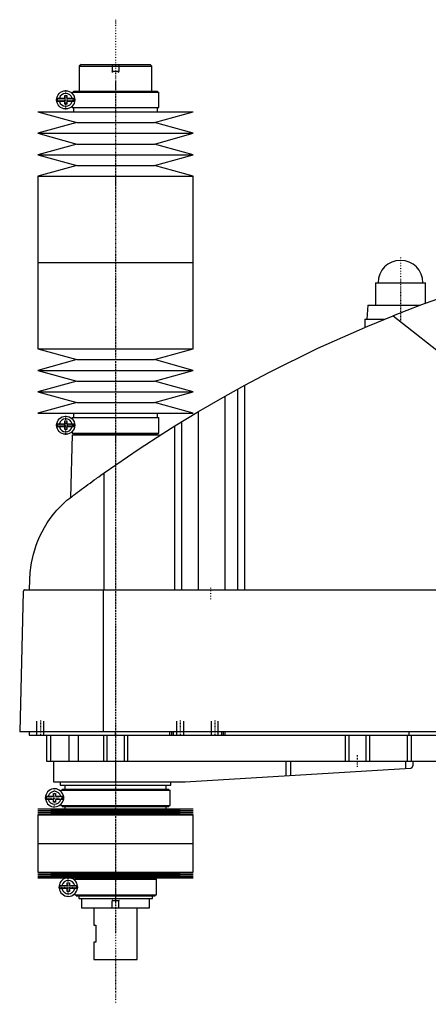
# Model space of a CAD drawing. Extents: x -906 to 186, y -123 to 447.
# Tile 1 of 3: x -906 to -669, y -123 to 447. Entities that reach past the tile are written whole.
import ezdxf

# ---------------------------------------------------------------- set-up
doc = ezdxf.new("R2010")
doc.units = 0
doc.linetypes.add('CENTER', pattern=[1.5, 0.45, -0.5, 0.05, -0.5])
for name, color, linetype in [('AM_0', 7, 'CONTINUOUS'), ('AM_10', 7, 'CONTINUOUS'), ('AM_7', 7, 'CENTER')]:
    doc.layers.add(name, color=color, linetype=linetype)

msp = doc.modelspace()

# ---------------------------------------------------------------- linework, layer by layer
at = {"layer": 'AM_0', "color": 7, "linetype": 'CONTINUOUS'}
for p, q in [((-870, 421), (-871, 420)), ((-871, 420), (-871, 405.5)), ((-871, 420), (-829, 420)), ((-870, 421), (-830, 421)), ((-829, 420), (-830, 421)), ((-829, 405.5), (-829, 420)), ((-875.15, 405), (-875.15, 404.22)), ((-875.15, 405), (-824.85, 405)), ((-874.35, 405.5), (-874.35, 405)), ((-874.35, 405.5), (-825.65, 405.5)), ((-825.65, 405), (-825.65, 405.5)), ((-824.85, 396), (-824.85, 405)), ((-883.63, 401.4), (-879.45, 401.4)), ((-879.45, 399.6), (-883.63, 399.6)), ((-879.45, 401.4), (-879.45, 403)), ((-879.45, 403), (-878.25, 403)), ((-879.45, 398), (-879.45, 399.6)), ((-878.25, 403), (-878.25, 401.4)), ((-878.25, 401.4), (-874.07, 401.4)), ((-878.25, 399.6), (-878.25, 398)), ((-874.07, 399.6), (-878.25, 399.6)), ((-878.25, 398), (-879.45, 398)), ((-875.15, 396.78), (-875.15, 396)), ((-875.15, 396), (-824.85, 396)), ((-874.35, 396), (-874.35, 393.5)), ((-825.65, 393.5), (-825.65, 396)), ((-895, 393.5), (-872.5, 387.3)), ((-895, 393.5), (-805, 393.5)), ((-827.5, 387.3), (-805, 393.5)), ((-872.5, 387.3), (-895, 381.1)), ((-872.5, 387.3), (-827.5, 387.3)), ((-805, 381.1), (-827.5, 387.3)), ((-895, 381.1), (-872.5, 374.9)), ((-895, 381.1), (-805, 381.1)), ((-827.5, 374.9), (-805, 381.1)), ((-872.5, 374.9), (-895, 368.7)), ((-872.5, 374.9), (-827.5, 374.9)), ((-805, 368.7), (-827.5, 374.9)), ((-895, 368.7), (-872.5, 362.5)), ((-895, 368.7), (-805, 368.7)), ((-827.5, 362.5), (-805, 368.7)), ((-872.5, 362.5), (-895, 356.3)), ((-872.5, 362.5), (-827.5, 362.5)), ((-805, 356.3), (-827.5, 362.5)), ((-895, 356.3), (-895, 306.25)), ((-895, 356.3), (-805, 356.3)), ((-805, 306.25), (-805, 356.3)), ((-895, 306.25), (-895, 256.2)), ((-895, 306.25), (-805, 306.25)), ((-895, 306.25), (-805, 306.25)), ((-805, 256.2), (-805, 306.25)), ((-699.5, 294.5), (-699.5, 281.5)), ((-699.5, 294.5), (-670.5, 294.5)), ((-670.5, 282.67), (-670.5, 294.5)), ((-704, 281.5), (-704.5, 273.5)), ((-704, 281.5), (-673.65, 281.5)), ((-689.33, 275.44), (-545.22, 161.75)), ((-705.65, 273.5), (-705.65, 268.73)), ((-705.65, 273.5), (-694.16, 273.5)), ((-895, 256.2), (-872.5, 250)), ((-895, 256.2), (-805, 256.2)), ((-827.5, 250), (-805, 256.2)), ((-872.5, 250), (-895, 243.8)), ((-872.5, 250), (-827.5, 250)), ((-805, 243.8), (-827.5, 250)), ((-895, 243.8), (-872.5, 237.6)), ((-895, 243.8), (-805, 243.8)), ((-827.5, 237.6), (-805, 243.8)), ((-872.5, 237.6), (-895, 231.4)), ((-872.5, 237.6), (-827.5, 237.6)), ((-805, 231.4), (-827.5, 237.6)), ((-786.56, 228.89), (-775.22, 235.17)), ((-775.22, 116.6), (-775.22, 235.17)), ((-895, 231.4), (-872.5, 225.2)), ((-895, 231.4), (-805, 231.4)), ((-827.5, 225.2), (-805, 231.4)), ((-801.96, 219.97), (-786.56, 228.89)), ((-786.56, 116.6), (-786.56, 228.89)), ((-779.22, 116.6), (-779.22, 232.98)), ((-872.5, 225.2), (-895, 219)), ((-872.5, 225.2), (-827.5, 225.2)), ((-805, 219), (-827.5, 225.2)), ((-895, 219), (-805, 219)), ((-874.35, 219), (-874.35, 216.5)), ((-825.65, 216.5), (-825.65, 219)), ((-815.65, 211.64), (-801.96, 219.97)), ((-801.96, 116.6), (-801.96, 219.97)), ((-883.63, 212.9), (-879.45, 212.9)), ((-879.45, 211.1), (-883.63, 211.1)), ((-879.45, 212.9), (-879.45, 214.5)), ((-879.45, 214.5), (-878.25, 214.5)), ((-879.45, 209.5), (-879.45, 211.1)), ((-878.25, 214.5), (-878.25, 212.9)), ((-878.25, 212.9), (-874.07, 212.9)), ((-878.25, 211.1), (-878.25, 209.5)), ((-874.07, 211.1), (-878.25, 211.1)), ((-875.15, 216.5), (-875.15, 215.72)), ((-875.15, 216.5), (-824.85, 216.5)), ((-824.85, 207.5), (-824.85, 216.5)), ((-815.65, 116.6), (-815.65, 211.64)), ((-811.52, 116.6), (-811.52, 214.2)), ((-878.25, 209.5), (-879.45, 209.5)), ((-875.17, 206.5), (-876.04, 170.15)), ((-875.17, 206.5), (-824.83, 206.5)), ((-875.15, 208.28), (-875.15, 207.5)), ((-875.15, 207.5), (-824.85, 207.5)), ((-874.35, 207.5), (-874.35, 207)), ((-874.35, 207), (-825.65, 207)), ((-874.17, 207), (-874.17, 206.5)), ((-825.83, 206.5), (-825.83, 207)), ((-825.65, 207), (-825.65, 207.5)), ((-824.81, 205.86), (-824.83, 206.5)), ((-856.53, 116.6), (-856.53, 184.45)), ((-899.77, 116.6), (-899.63, 122.62)), ((-903.45, 115.63), (-905.5, 34.5)), ((-902.45, 116.6), (-332.05, 116.6)), ((-857.01, 34.5), (-857.01, 116.6)), ((-328.96, 34.5), (-905.5, 34.5)), ((-900, 34.5), (-900, 32.5)), ((-850, 32.5), (-850, 34.5)), ((-818.5, 32.5), (-818.5, 34.5)), ((-817.5, 32.5), (-817.5, 34.5)), ((-816.5, 32.5), (-816.5, 34.5)), ((-788.5, 32.5), (-788.5, 34.5)), ((-787.5, 32.5), (-787.5, 34.5)), ((-786.5, 32.5), (-786.5, 34.5)), ((-680, 32.5), (-680, 34.5)), ((-900, 32.5), (-360, 32.5)), ((-890, 32.5), (-890, 17.5)), ((-887.69, 32.5), (-887.69, 17.5)), ((-877.09, 32.5), (-877.09, 17.5)), ((-871.56, 32.5), (-871.56, 17.5)), ((-857, 32.5), (-857, 17.5)), ((-855, 32.5), (-855, 17.5)), ((-845, 32.5), (-845, 17.5)), ((-843, 32.5), (-843, 17.5)), ((-717, 32.5), (-717, 17.5)), ((-715, 32.5), (-715, 17.5)), ((-705, 32.5), (-705, 17.5)), ((-703, 32.5), (-703, 17.5)), ((-681.18, 32.5), (-681.18, 17.5)), ((-678.85, 32.5), (-678.85, 17.5)), ((-890, 17.5), (-582, 17.5)), ((-886, 17.5), (-886, 5.5)), ((-850, 17.5), (-850, 5.5)), ((-751.33, 17.5), (-751.33, 8.99)), ((-748.68, 17.5), (-748.68, 9.14)), ((-682.14, 17.5), (-682.14, 13.1)), ((-677.8, 17.5), (-677.8, 14.74)), ((-809.7, 5.52), (-679.14, 13.27)), ((-886, 5.5), (-810.3, 5.5)), ((-882, 5.5), (-882, 3.5)), ((-882, 3.5), (-818, 3.5)), ((-881.65, 0.7), (-881.65, -0.08)), ((-881.65, 0.7), (-818.35, 0.7)), ((-880.85, 1.2), (-880.85, 0.7)), ((-880.85, 1.2), (-819.15, 1.2)), ((-879.35, 3.5), (-879.35, 1.2)), ((-820.65, 1.2), (-820.65, 3.5)), ((-819.15, 0.7), (-819.15, 1.2)), ((-818.35, -8.3), (-818.35, 0.7)), ((-818, 3.5), (-818, 5.5)), ((-890.13, -2.9), (-885.95, -2.9)), ((-885.95, -4.7), (-890.13, -4.7)), ((-885.95, -2.9), (-885.95, -1.3)), ((-885.95, -1.3), (-884.75, -1.3)), ((-885.95, -6.3), (-885.95, -4.7)), ((-884.75, -1.3), (-884.75, -2.9)), ((-884.75, -2.9), (-880.57, -2.9)), ((-884.75, -4.7), (-884.75, -6.3)), ((-880.57, -4.7), (-884.75, -4.7)), ((-895, -10.25), (-872.5, -10.82)), ((-895, -10.25), (-805, -10.25)), ((-872.5, -10.82), (-895, -11.39)), ((-895, -11.39), (-872.5, -11.96)), ((-895, -11.39), (-805, -11.39)), ((-884.75, -6.3), (-885.95, -6.3)), ((-881.65, -7.52), (-881.65, -8.3)), ((-881.65, -8.3), (-818.35, -8.3)), ((-880.85, -8.3), (-880.85, -8.8)), ((-880.85, -8.8), (-819.15, -8.8)), ((-879.35, -8.8), (-879.35, -10.25)), ((-872.5, -10.82), (-827.5, -10.82)), ((-827.5, -10.82), (-805, -10.25)), ((-805, -11.39), (-827.5, -10.82)), ((-827.5, -11.96), (-805, -11.39)), ((-820.65, -10.25), (-820.65, -8.8)), ((-819.15, -8.8), (-819.15, -8.3)), ((-872.5, -11.96), (-895, -12.53)), ((-895, -12.53), (-872.5, -13.1)), ((-895, -12.53), (-805, -12.53)), ((-872.5, -13.1), (-895, -13.67)), ((-895, -13.67), (-895, -30.25)), ((-895, -13.67), (-805, -13.67)), ((-872.5, -11.96), (-827.5, -11.96)), ((-872.5, -13.1), (-827.5, -13.1)), ((-805, -12.53), (-827.5, -11.96)), ((-827.5, -13.1), (-805, -12.53)), ((-805, -13.67), (-827.5, -13.1)), ((-805, -30.25), (-805, -13.67)), ((-895, -30.25), (-805, -30.25)), ((-895, -30.25), (-895, -46.83)), ((-895, -30.25), (-805, -30.25)), ((-805, -46.83), (-805, -30.25)), ((-895, -46.83), (-872.5, -47.4)), ((-895, -46.83), (-805, -46.83)), ((-872.5, -47.4), (-895, -47.97)), ((-895, -47.97), (-872.5, -48.54)), ((-895, -47.97), (-805, -47.97)), ((-872.5, -48.54), (-895, -49.11)), ((-895, -49.11), (-872.5, -49.68)), ((-895, -49.11), (-805, -49.11)), ((-872.5, -49.68), (-895, -50.25)), ((-895, -50.25), (-805, -50.25)), ((-873.65, -51), (-873.65, -51.6)), ((-873.65, -51), (-826.35, -51)), ((-872.85, -50.5), (-872.85, -51)), ((-872.85, -50.5), (-827.15, -50.5)), ((-872.5, -47.4), (-827.5, -47.4)), ((-872.5, -48.54), (-827.5, -48.54)), ((-872.5, -49.68), (-827.5, -49.68)), ((-871.35, -50.25), (-871.35, -50.5)), ((-828.65, -50.5), (-828.65, -50.25)), ((-827.5, -47.4), (-805, -46.83)), ((-805, -47.97), (-827.5, -47.4)), ((-827.5, -48.54), (-805, -47.97)), ((-805, -49.11), (-827.5, -48.54)), ((-827.5, -49.68), (-805, -49.11)), ((-805, -50.25), (-827.5, -49.68)), ((-827.15, -51), (-827.15, -50.5)), ((-826.35, -60), (-826.35, -51)), ((-882.26, -54.6), (-877.95, -54.6)), ((-877.95, -56.4), (-882.26, -56.4)), ((-877.95, -54.6), (-877.95, -53)), ((-877.95, -53), (-876.75, -53)), ((-877.95, -58), (-877.95, -56.4)), ((-876.75, -53), (-876.75, -54.6)), ((-876.75, -54.6), (-872.44, -54.6)), ((-876.75, -56.4), (-876.75, -58)), ((-872.44, -56.4), (-876.75, -56.4)), ((-876.75, -58), (-877.95, -58)), ((-873.65, -59.4), (-873.65, -60)), ((-873.65, -60), (-826.35, -60)), ((-872.85, -60), (-872.85, -60.5)), ((-872.85, -60.5), (-827.15, -60.5)), ((-871.35, -60.5), (-871.35, -62.2)), ((-871.35, -62.2), (-828.65, -62.2)), ((-869.75, -62.2), (-869.75, -67.5)), ((-830.25, -67.5), (-830.25, -62.2)), ((-828.65, -62.2), (-828.65, -60.5)), ((-827.15, -60.5), (-827.15, -60)), ((-869.75, -67.5), (-830.25, -67.5)), ((-862.5, -67.5), (-862.5, -77.5)), ((-837.5, -97.5), (-837.5, -67.5)), ((-862.5, -77.5), (-861.5, -77.5)), ((-861.5, -77.5), (-861.5, -87.5)), ((-862.5, -87.5), (-862.5, -97.5)), ((-861.5, -87.5), (-862.5, -87.5)), ((-862.5, -97.5), (-837.5, -97.5))]:
    msp.add_line(p, q, dxfattribs=at)
for points in [[(-592.03, 307.16, 0), (-608.52, 302.74, 0), (-641.19, 292.86, 0), (-673.4, 281.59, 0), (-689.33, 275.44, 0)], [(-775.22, 235.17, 0), (-761.24, 242.59, 0), (-732.87, 256.58, 0), (-703.96, 269.45, 0), (-689.33, 275.44, 0)], [(-856.53, 184.45, 0), (-849.84, 189.16, 0), (-836.3, 198.36, 0), (-822.58, 207.29, 0), (-815.65, 211.64, 0)], [(-878.19, 168.52, 0), (-877.65, 168.93, 0), (-876.56, 169.75, 0), (-875.45, 170.59, 0), (-874.89, 171.01, 0), (-874.33, 171.44, 0), (-873.19, 172.3, 0), (-872.03, 173.16, 0), (-870.86, 174.04, 0), (-869.67, 174.92, 0), (-868.47, 175.81, 0), (-867.86, 176.26, 0), (-867.25, 176.7, 0), (-866.03, 177.6, 0), (-864.79, 178.51, 0), (-863.54, 179.42, 0), (-862.29, 180.33, 0), (-861.02, 181.24, 0), (-860.38, 181.7, 0), (-859.75, 182.16, 0), (-858.46, 183.08, 0), (-857.18, 184, 0), (-856.53, 184.45, 0)], [(-899.63, 122.62, 0), (-899.63, 122.9, 0), (-899.61, 123.44, 0), (-899.59, 123.97, 0), (-899.58, 124.22, 0), (-899.56, 124.47, 0), (-899.53, 124.96, 0), (-899.5, 125.44, 0), (-899.47, 125.91, 0), (-899.43, 126.37, 0), (-899.39, 126.83, 0), (-899.37, 127.05, 0), (-899.35, 127.27, 0), (-899.31, 127.72, 0), (-899.26, 128.15, 0), (-899.07, 129.67, 0), (-898.88, 130.94, 0), (-898.67, 132.21, 0), (-898.16, 134.76, 0), (-897.54, 137.32, 0), (-896.8, 139.89, 0), (-895.93, 142.48, 0), (-894.93, 145.07, 0), (-894.38, 146.37, 0), (-893.8, 147.67, 0), (-892.52, 150.27, 0), (-891.09, 152.85, 0), (-889.52, 155.41, 0), (-887.8, 157.92, 0), (-885.93, 160.4, 0), (-884.94, 161.61, 0), (-883.91, 162.81, 0), (-881.74, 165.15, 0), (-879.41, 167.42, 0), (-878.19, 168.52, 0)], [(-902.45, 116.6, 0), (-902.48, 116.6, 0), (-902.54, 116.6, 0), (-902.61, 116.59, 0), (-902.64, 116.58, 0), (-902.67, 116.57, 0), (-902.74, 116.56, 0), (-902.8, 116.54, 0), (-902.86, 116.51, 0), (-902.93, 116.48, 0), (-902.99, 116.44, 0), (-903.02, 116.42, 0), (-903.05, 116.4, 0), (-903.1, 116.36, 0), (-903.16, 116.3, 0), (-903.21, 116.24, 0), (-903.27, 116.18, 0), (-903.3, 116.13, 0), (-903.3, 116.12, 0), (-903.31, 116.11, 0), (-903.32, 116.1, 0), (-903.32, 116.09, 0), (-903.33, 116.08, 0), (-903.34, 116.06, 0), (-903.34, 116.05, 0), (-903.35, 116.04, 0), (-903.35, 116.03, 0), (-903.36, 116.01, 0), (-903.37, 116, 0), (-903.37, 115.99, 0), (-903.38, 115.97, 0), (-903.39, 115.95, 0), (-903.39, 115.93, 0), (-903.4, 115.91, 0), (-903.41, 115.89, 0), (-903.41, 115.88, 0), (-903.41, 115.87, 0), (-903.42, 115.84, 0), (-903.43, 115.82, 0), (-903.43, 115.79, 0), (-903.43, 115.78, 0), (-903.43, 115.77, 0), (-903.44, 115.77, 0), (-903.44, 115.77, 0), (-903.44, 115.76, 0), (-903.44, 115.76, 0), (-903.44, 115.75, 0), (-903.44, 115.75, 0), (-903.44, 115.74, 0), (-903.44, 115.74, 0), (-903.44, 115.74, 0), (-903.44, 115.73, 0), (-903.44, 115.73, 0), (-903.44, 115.72, 0), (-903.44, 115.72, 0), (-903.44, 115.72, 0), (-903.44, 115.71, 0), (-903.44, 115.71, 0), (-903.44, 115.71, 0), (-903.44, 115.7, 0), (-903.45, 115.7, 0), (-903.45, 115.69, 0), (-903.45, 115.69, 0), (-903.45, 115.68, 0), (-903.45, 115.68, 0), (-903.45, 115.67, 0), (-903.45, 115.67, 0), (-903.45, 115.67, 0), (-903.45, 115.66, 0), (-903.45, 115.65, 0), (-903.45, 115.65, 0), (-903.45, 115.64, 0), (-903.45, 115.64, 0), (-903.45, 115.64, 0), (-903.45, 115.63, 0), (-903.45, 115.63, 0), (-903.45, 115.63, 0)], [(-679.14, 13.27, 0), (-679.07, 13.3, 0), (-678.93, 13.36, 0), (-678.8, 13.42, 0), (-678.73, 13.46, 0), (-678.67, 13.49, 0), (-678.56, 13.57, 0), (-678.45, 13.66, 0), (-678.35, 13.75, 0), (-678.26, 13.84, 0), (-678.18, 13.94, 0), (-678.14, 13.99, 0), (-678.11, 14.04, 0), (-678.04, 14.14, 0), (-677.98, 14.24, 0), (-677.93, 14.34, 0), (-677.89, 14.44, 0), (-677.86, 14.53, 0), (-677.84, 14.58, 0), (-677.84, 14.58, 0), (-677.84, 14.6, 0), (-677.83, 14.61, 0), (-677.83, 14.62, 0), (-677.83, 14.62, 0), (-677.83, 14.64, 0), (-677.82, 14.65, 0), (-677.82, 14.66, 0), (-677.82, 14.67, 0), (-677.81, 14.68, 0), (-677.81, 14.69, 0), (-677.81, 14.69, 0), (-677.81, 14.7, 0), (-677.81, 14.71, 0), (-677.8, 14.72, 0), (-677.8, 14.72, 0), (-677.8, 14.73, 0), (-677.8, 14.73, 0), (-677.8, 14.73, 0), (-677.8, 14.73, 0), (-677.8, 14.74, 0), (-677.8, 14.74, 0)], [(-880.34, -2.22, 0), (-880.34, -2.23, 0), (-880.34, -2.24, 0), (-880.33, -2.26, 0), (-880.33, -2.27, 0), (-880.33, -2.28, 0), (-880.32, -2.29, 0), (-880.32, -2.31, 0), (-880.31, -2.33, 0), (-880.31, -2.35, 0), (-880.3, -2.37, 0), (-880.3, -2.38, 0), (-880.3, -2.39, 0), (-880.3, -2.41, 0), (-880.29, -2.44, 0), (-880.29, -2.46, 0), (-880.28, -2.48, 0), (-880.28, -2.51, 0), (-880.28, -2.52, 0), (-880.27, -2.53, 0), (-880.27, -2.56, 0), (-880.27, -2.58, 0), (-880.26, -2.59, 0), (-880.26, -2.61, 0), (-880.26, -2.63, 0), (-880.25, -2.66, 0), (-880.25, -2.67, 0), (-880.25, -2.69, 0), (-880.25, -2.71, 0), (-880.24, -2.74, 0), (-880.24, -2.77, 0), (-880.24, -2.8, 0), (-880.23, -2.83, 0), (-880.23, -2.84, 0), (-880.23, -2.86, 0), (-880.23, -2.89, 0), (-880.23, -2.92, 0), (-880.22, -2.95, 0), (-880.22, -2.98, 0), (-880.22, -3.02, 0), (-880.22, -3.03, 0), (-880.22, -3.05, 0), (-880.21, -3.08, 0), (-880.21, -3.11, 0), (-880.21, -3.15, 0), (-880.21, -3.18, 0), (-880.2, -3.21, 0), (-880.2, -3.23, 0), (-880.2, -3.25, 0), (-880.2, -3.28, 0), (-880.2, -3.31, 0), (-880.19, -3.43, 0), (-880.19, -3.64, 0), (-880.19, -3.74, 0), (-880.19, -3.84, 0), (-880.19, -4.04, 0), (-880.2, -4.25, 0), (-880.2, -4.37, 0), (-880.21, -4.4, 0), (-880.21, -4.43, 0), (-880.21, -4.45, 0), (-880.21, -4.47, 0), (-880.21, -4.5, 0), (-880.21, -4.53, 0), (-880.22, -4.56, 0), (-880.22, -4.6, 0), (-880.22, -4.63, 0), (-880.22, -4.65, 0), (-880.22, -4.66, 0), (-880.23, -4.7, 0), (-880.23, -4.73, 0), (-880.23, -4.76, 0), (-880.24, -4.79, 0), (-880.24, -4.83, 0), (-880.24, -4.84, 0), (-880.24, -4.86, 0), (-880.25, -4.89, 0), (-880.25, -4.92, 0), (-880.25, -4.93, 0), (-880.26, -4.95, 0), (-880.26, -4.98, 0), (-880.26, -5.01, 0), (-880.27, -5.03, 0), (-880.27, -5.04, 0), (-880.27, -5.07, 0), (-880.28, -5.1, 0), (-880.28, -5.12, 0), (-880.29, -5.15, 0), (-880.29, -5.18, 0), (-880.3, -5.19, 0), (-880.3, -5.2, 0), (-880.3, -5.23, 0), (-880.31, -5.25, 0), (-880.31, -5.27, 0), (-880.32, -5.29, 0), (-880.32, -5.31, 0), (-880.33, -5.32, 0), (-880.33, -5.33, 0), (-880.34, -5.35, 0), (-880.34, -5.37, 0), (-880.34, -5.38, 0)]]:
    msp.add_polyline3d(points, dxfattribs=at)
for centre in [(-878.85, 400.5), (-878.85, 212)]:
    msp.add_circle(centre, 5.25, dxfattribs=at)
for centre, radius, start, end in [((-878.85, 400.5), 4.87, 169.3459, 190.6541), ((-878.85, 400.5), 3.75, 13.8865, 166.1135), ((-878.85, 400.5), 3.75, 193.8865, 346.1135), ((-878.85, 400.5), 4.87, 349.3459, 10.6541), ((-685, 294.5), 13, 0, 180), ((-878.85, 212), 4.87, 169.3459, 190.6541), ((-878.85, 212), 3.75, 13.8865, 166.1135), ((-878.85, 212), 3.75, 193.8865, 346.1135), ((-878.85, 212), 4.87, 349.3459, 10.6541), ((-885.35, -3.8), 5.25, 17.5154, 342.4846), ((-810.3, 15.5), 10, 270, 273.4), ((-885.35, -3.8), 4.87, 169.3459, 190.6541), ((-885.35, -3.8), 3.75, 13.8865, 166.1135), ((-885.35, -3.8), 3.75, 193.8865, 346.1135), ((-885.35, -3.8), 4.87, 349.3459, 10.6541), ((-877.35, -55.5), 5.38, 102.3808, 77.6192), ((-877.35, -55.5), 4.99, 169.6156, 190.3844), ((-877.35, -55.5), 3.87, 13.43, 166.57), ((-877.35, -55.5), 3.87, 193.43, 346.57), ((-877.35, -55.5), 4.99, 349.6156, 10.3844)]:
    msp.add_arc(centre, radius, start, end, dxfattribs=at)
at = {"layer": 'AM_10', "color": 7, "linetype": 'CONTINUOUS'}
for p, q in [((-852, 421), (-852, 417)), ((-848, 417), (-852, 417)), ((-851.62, 416.34), (-852, 417)), ((-848.38, 416.34), (-848, 417)), ((-848, 421), (-848, 417)), ((-895.5, 32.5), (-895.5, 40.5)), ((-891.5, 32.5), (-891.5, 40.5)), ((-814.5, 32.5), (-814.5, 40.5)), ((-810.5, 32.5), (-810.5, 40.5)), ((-794.5, 32.5), (-794.5, 40.5)), ((-790.5, 32.5), (-790.5, 40.5)), ((-851.62, -62.84), (-852, -63.5)), ((-848, -63.5), (-852, -63.5)), ((-852, -67.5), (-852, -63.5)), ((-848.38, -62.84), (-848, -63.5)), ((-848, -67.5), (-848, -63.5))]:
    msp.add_line(p, q, dxfattribs=at)
at = {"layer": 'AM_7', "color": 4, "linetype": 'CENTER'}
for p, q in [((-850, 446.93), (-850, -123.42)), ((-878.85, 394.99), (-878.85, 406.01)), ((-850, 410.46), (-850, 301.29)), ((-884.36, 400.5), (-873.34, 400.5)), ((-850, 311.21), (-850, 202.04)), ((-685, 309.2), (-685, 271.8)), ((-698.65, 294.5), (-671.35, 294.5)), ((-850, 247.5), (-850, -82.5)), ((-878.85, 206.49), (-878.85, 217.51)), ((-884.36, 212), (-873.34, 212)), ((-795, 117.9), (-795, 111.3)), ((-893.5, 40.9), (-893.5, 32.1)), ((-812.5, 40.9), (-812.5, 32.1)), ((-792.5, 40.9), (-792.5, 32.1)), ((-710, 20.8), (-710, 14.2)), ((-885.35, -9.31), (-885.35, 1.71)), ((-850, 5.19), (-850, -31.94)), ((-890.86, -3.8), (-879.84, -3.8)), ((-850, -28.65), (-850, -63.8)), ((-877.35, -61.14), (-877.35, -49.86)), ((-882.99, -55.5), (-871.71, -55.5))]:
    msp.add_line(p, q, dxfattribs=at)

doc.saveas('drawing.dxf')
